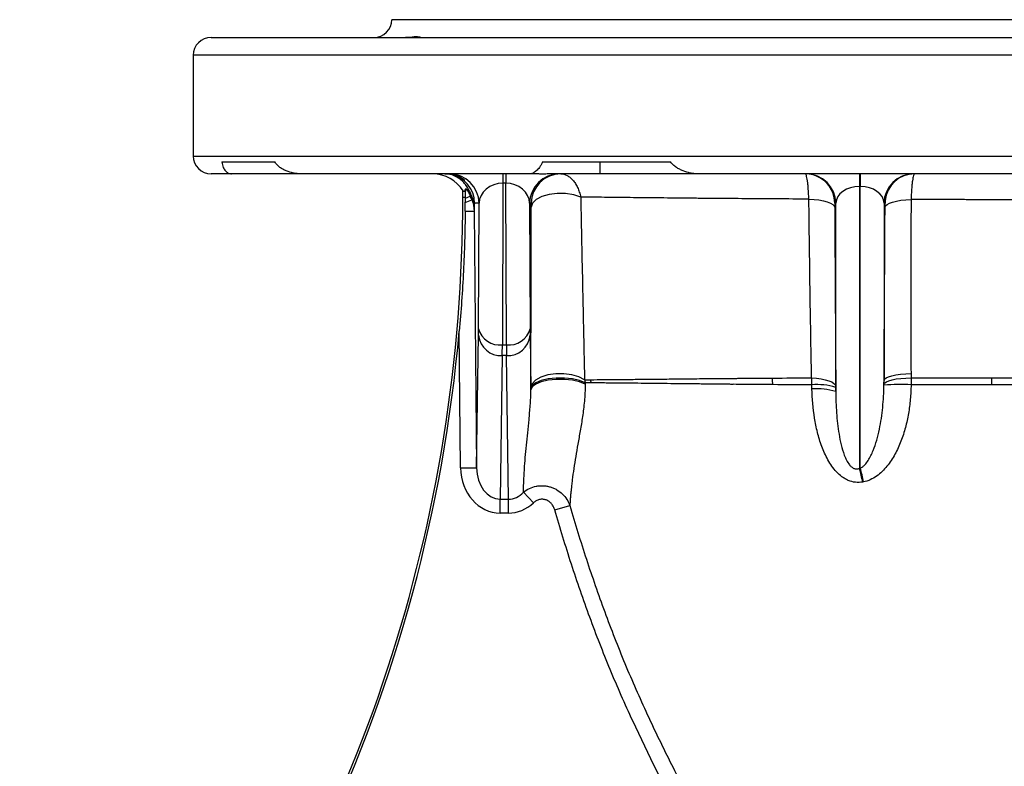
# Model space of a CAD drawing. Header units: millimetres. Extents: x 3529 to 6506, y 5193 to 8895.
# Tile 8 of 9: x 4308 to 5139, y 8266 to 8895. Entities that reach past the tile are written whole.
import ezdxf

# ---------------------------------------------------------------- set-up
doc = ezdxf.new("R2010")
doc.units = ezdxf.units.MM
doc.header["$LTSCALE"] = 5

msp = doc.modelspace()

# ---------------------------------------------------------------- linework, layer by layer
at = {"color": 7, "linetype": 'Continuous', "lineweight": 25}
for p, q in [((5017.21, 8895.33), (4622.21, 8895.33)), ((5412.21, 8895.33), (5017.21, 8895.33)), ((4469.71, 8880.33), (5017.21, 8880.33)), ((5017.21, 8880.33), (5564.71, 8880.33)), ((4454.71, 8865.33), (4454.71, 8780.33)), ((4478.75, 8775.33), (4523.54, 8775.33)), ((4749.38, 8775.33), (4857.52, 8775.33)), ((4797.67, 8775.33), (4797.67, 8765.33)), ((4487.13, 8765.33), (4469.71, 8765.33)), ((4545.51, 8765.33), (4487.13, 8765.33)), ((4739.26, 8765.33), (4545.51, 8765.33)), ((4667.09, 8765.33), (4671.5, 8764.94)), ((4715.98, 8765.33), (4715.98, 8757.38)), ((4718.44, 8765.33), (4718.44, 8757.38)), ((4742.89, 8765.33), (4739.26, 8765.33)), ((4797.67, 8765.33), (4759.34, 8765.33)), ((4880.21, 8765.33), (4797.67, 8765.33)), ((5154.21, 8765.33), (4880.21, 8765.33)), ((5016.86, 8765.33), (5016.86, 8754.67)), ((5017.56, 8765.33), (5017.56, 8754.67)), ((4715.98, 8757.38), (4715.53, 8621.19)), ((4718.44, 8757.38), (4715.98, 8757.38)), ((4718.89, 8621.19), (4718.44, 8757.38)), ((4682.21, 8745.49), (4682.21, 8751.17)), ((5017.56, 8754.67), (5016.86, 8754.67)), ((5016.86, 8754.67), (5016.86, 8516.97)), ((5017.56, 8517.1), (5017.56, 8754.67)), ((4684.37, 8745.49), (4682.21, 8745.49)), ((4684.29, 8741.27), (4689.67, 8743.42)), ((4684.35, 8744.76), (4688.47, 8746.41)), ((4695.89, 8740.58), (4692.09, 8740.58)), ((4695.53, 8634.63), (4695.89, 8740.58)), ((4738.53, 8740.58), (4738.89, 8634.63)), ((4739.86, 8740.58), (4738.53, 8740.58)), ((4996.87, 8740.58), (4996.01, 8740.58)), ((4996.87, 8581.66), (4996.87, 8740.58)), ((5037.55, 8740.58), (5037.55, 8591.03)), ((5038.4, 8740.58), (5037.55, 8740.58)), ((4684.2, 8733.89), (4691.67, 8733.96)), ((4691.67, 8733.96), (4693.84, 8517.4)), ((4680.34, 8517.26), (4679.19, 8632.68)), ((4693.84, 8517.4), (4695.49, 8629.11)), ((4738.93, 8629.11), (4739.61, 8583.04)), ((4715.53, 8621.19), (4718.89, 8621.19)), ((4715.49, 8611.99), (4713.7, 8490.88)), ((4718.93, 8611.99), (4715.49, 8611.99)), ((4720.72, 8490.88), (4718.93, 8611.99)), ((4680.34, 8517.26), (4693.84, 8517.4)), ((4713.7, 8490.88), (4720.72, 8490.88)), ((4713.7, 8479.19), (4713.7, 8490.88)), ((4720.72, 8479.19), (4720.72, 8490.88)), ((4741.77, 8487.81), (4733.27, 8496.86)), ((4759.77, 8481.8), (4772.5, 8485.47)), ((4720.72, 8479.19), (4713.7, 8479.19))]:
    msp.add_line(p, q, dxfattribs=at)
at = {"color": 8, "linetype": 'Continuous', "lineweight": 25}
for p, q in [((5579.71, 8865.33), (4454.71, 8865.33)), ((4454.71, 8780.33), (5579.71, 8780.33)), ((5038.52, 8742.72), (5038.4, 8740.58))]:
    msp.add_line(p, q, dxfattribs=at)
at = {"color": 7, "linetype": 'Continuous', "lineweight": 25, "flags": 128}
for points in [[(4781.63, 8745.74), (4775.71, 8747.61), (4768.92, 8748.62), (4761.8, 8748.69), (4754.94, 8747.82), (4748.88, 8746.08), (4744.12, 8743.61), (4741.05, 8740.61), (4739.92, 8737.32)], [(4974.16, 8744.02), (4978.51, 8743.76), (4982.62, 8743.29), (4986.36, 8742.6), (4989.61, 8741.73), (4992.28, 8740.71), (4994.26, 8739.56), (4995.51, 8738.32), (4995.98, 8737.03)], [(5038.44, 8736.98), (5038.91, 8738.22), (5040.17, 8739.41), (5042.17, 8740.52), (5044.85, 8741.51), (5048.12, 8742.34), (5051.88, 8743), (5056.01, 8743.45), (5060.38, 8743.69)], [(4785.4, 8587.82), (4780.72, 8589.77), (4774.77, 8591.16), (4768.02, 8591.9), (4761, 8591.91), (4754.26, 8591.21), (4748.34, 8589.84), (4743.7, 8587.92), (4740.71, 8585.59), (4739.61, 8583.04)], [(4784.9, 8591.66), (4780.12, 8594.15), (4774.15, 8595.89), (4767.44, 8596.76), (4760.52, 8596.68), (4753.91, 8595.66), (4748.13, 8593.79), (4743.61, 8591.19), (4740.69, 8588.08), (4739.62, 8584.69)], [(4785.39, 8589.01), (4780.71, 8590.94), (4774.75, 8592.32), (4768, 8593.05), (4760.99, 8593.06), (4754.25, 8592.36), (4748.34, 8591), (4743.7, 8589.09), (4740.72, 8586.78), (4739.62, 8584.25)], [(4976.45, 8593.18), (4980.57, 8592.86), (4984.43, 8592.35), (4987.92, 8591.64), (4990.94, 8590.76), (4993.41, 8589.75), (4995.24, 8588.62), (4996.39, 8587.41), (4996.83, 8586.16)], [(5037.53, 8587.87), (5038.13, 8588.93), (5039.52, 8589.93), (5041.66, 8590.85), (5044.46, 8591.65), (5047.86, 8592.3), (5051.72, 8592.79), (5055.94, 8593.1), (5060.37, 8593.22)], [(5037.55, 8591.03), (5038.05, 8592.13), (5039.36, 8593.19), (5041.45, 8594.17), (5044.25, 8595.03), (5047.66, 8595.75), (5051.57, 8596.31), (5055.85, 8596.68), (5060.35, 8596.85)]]:
    msp.add_lwpolyline(points, dxfattribs=at)
at = {"color": 7, "linetype": 'Continuous', "lineweight": 25}
for centre, radius, start, end in [((4607.21, 8895.33), 15, 270, 0), ((4469.71, 8865.33), 15, 90, 180), ((4469.71, 8780.33), 15, 180, 270), ((4656.73, 8735.33), 30, 31.4315, 89.99642), ((4670.89, 8740.34), 25, 0.57059, 89.99711), ((4763.53, 8740.34), 25, 90.00289, 179.42941), ((4764.85, 8740.34), 25, 90.00289, 179.42941), ((4971.02, 8740.34), 25, 42.39979, 89.9992), ((4971.87, 8740.34), 25, 0.57059, 89.99711), ((5062.55, 8740.34), 25, 90.00289, 179.42941), ((5063.4, 8740.34), 25, 90.00272, 174.53407), ((3405.85, 8745.49), 1276.36, 323.69585, 0), ((4669.99, 8737.06), 21.78, 0.98329, 25.50007), ((3405.85, 8745.49), 1278.32, 314.90639, 354.93721), ((4712.95, 8638.96), 17.95, 193.93711, 278.25355), ((4721.47, 8638.96), 17.95, 261.74645, 346.06289), ((4714.34, 8630.9), 18.94, 185.40495, 273.45838), ((4720.08, 8630.9), 18.94, 266.54162, 354.59505), ((4755.85, 8583.08), 35.18, 9.66832, 14.16396), ((4851.83, 8583.58), 92, 2.44225, 5.91271), ((5223.15, 8588.96), 94.87, 177.40714, 180.94658), ((4981.33, 8535.86), 51.71, 72.54592, 95.12186), ((4981.38, 8532.96), 51.1, 72.35866, 95.15557), ((5051.14, 8447.43), 140.27, 86.22595, 95.57105), ((4861.57, 8474.48), 161, 11.05738, 15.30391), ((4858.89, 8474.61), 164.26, 10.82778, 14.9906)]:
    msp.add_arc(centre, radius, start, end, dxfattribs=at)
at = {"color": 8, "linetype": 'Continuous', "lineweight": 25}
for centre, start, end in [((4667.09, 8740.34), 0.57095, 79.84036), ((4971.01, 8740.33), 0.57304, 42.39984)]:
    msp.add_arc(centre, 25, start, end, dxfattribs=at)
at = {"color": 7, "linetype": 'Continuous', "lineweight": 25}
for centre, major_axis, ratio, start_param, end_param in [((4715.88, 8740.33), (20, 0.48), 0.852321, 1.545236, 3.098749), ((4718.54, 8740.33), (20, -0.48), 0.852321, 0.042844, 1.596356), ((5016.86, 8740.33), (20, 0), 0.716971, 1.570796, 3.124139), ((5017.56, 8740.33), (20, 0), 0.716971, 0.017453, 1.570796), ((4695.02, 8655.09), (-0.3, 30), 0.014297, 3.665048, 3.961754), ((4739.41, 8655.09), (0.3, 30), 0.014297, 2.321431, 2.618137), ((4715.01, 8655.29), (-0.3, 50), 0.008579, 3.66514, 3.961846), ((4719.41, 8655.29), (0.3, 50), 0.008579, 2.321339, 2.618045), ((4713.84, 8517.87), (0.57, 38.68), 0.866002, 1.59939, 3.154369), ((4713.84, 8517.87), (0.4, 26.99), 0.740947, 1.59939, 3.154369), ((4720.58, 8517.87), (-0.4, 26.99), 0.740947, 3.128817, 3.809299), ((4720.58, 8517.87), (-0.57, 38.68), 0.866002, 3.128817, 3.809299)]:
    msp.add_ellipse(centre, major_axis=major_axis, ratio=ratio, start_param=start_param, end_param=end_param, dxfattribs=at)
for points, knots in [([(4632.67, 8880.42), (4634.36, 8880.52), (4639.24, 8880.81), (4644.6, 8881.57), (4646.58, 8880.5), (4646.45, 8880.4), (4646.44, 8880.39)], [0, 0, 0, 0, 0.201052, 0.577239, 0.981367, 1, 1, 1, 1]), ([(4478.75, 8775.33), (4478.9, 8774.4), (4479.09, 8773.58), (4479.51, 8772.09), (4479.75, 8771.41), (4480.55, 8769.56), (4481.16, 8768.58), (4482.58, 8766.99), (4483.38, 8766.38), (4485.13, 8765.56), (4486.09, 8765.33), (4487.13, 8765.33)], [0, 0, 0, 0, 0.125, 0.125, 0.25, 0.25, 0.5, 0.5, 0.75, 0.75, 1, 1, 1, 1]), ([(4545.51, 8765.33), (4544.45, 8765.33), (4543.38, 8765.39), (4541.27, 8765.6), (4540.21, 8765.76), (4537.13, 8766.39), (4535.15, 8766.98), (4532.28, 8768.18), (4531.35, 8768.63), (4529.55, 8769.63), (4528.68, 8770.18), (4527.02, 8771.4), (4526.22, 8772.08), (4524.77, 8773.58), (4524.11, 8774.4), (4523.54, 8775.33)], [0, 0, 0, 0, 0.125, 0.125, 0.25, 0.25, 0.5, 0.5, 0.625, 0.625, 0.75, 0.75, 0.875, 0.875, 1, 1, 1, 1]), ([(4749.38, 8775.33), (4749.03, 8774.4), (4748.63, 8773.58), (4747.78, 8772.09), (4747.33, 8771.41), (4745.95, 8769.56), (4745.02, 8768.58), (4743.22, 8766.99), (4742.34, 8766.38), (4740.71, 8765.56), (4739.95, 8765.33), (4739.26, 8765.33)], [0, 0, 0, 0, 0.125, 0.125, 0.25, 0.25, 0.5, 0.5, 0.75, 0.75, 1, 1, 1, 1]), ([(4880.21, 8765.33), (4879.21, 8765.33), (4878.21, 8765.39), (4876.18, 8765.6), (4875.15, 8765.76), (4872.1, 8766.39), (4870.09, 8766.98), (4867.11, 8768.18), (4866.12, 8768.63), (4864.19, 8769.63), (4863.25, 8770.18), (4861.43, 8771.4), (4860.55, 8772.08), (4858.92, 8773.58), (4858.16, 8774.4), (4857.52, 8775.33)], [0, 0, 0, 0, 0.125, 0.125, 0.25, 0.25, 0.5, 0.5, 0.625, 0.625, 0.75, 0.75, 0.875, 0.875, 1, 1, 1, 1]), ([(4689.65, 8746.44), (4689.14, 8748.01), (4688.53, 8749.47), (4687.19, 8752.2), (4686.44, 8753.47), (4684.81, 8755.84), (4683.94, 8756.92), (4682.11, 8758.89), (4681.15, 8759.78), (4678.18, 8762.13), (4676.09, 8763.31), (4672.78, 8764.52), (4671.65, 8764.82), (4669.39, 8765.23), (4668.24, 8765.33), (4667.09, 8765.33)], [0, 0, 0, 0, 0.125, 0.125, 0.25, 0.25, 0.375, 0.375, 0.5, 0.5, 0.75, 0.75, 0.875, 0.875, 1, 1, 1, 1]), ([(4669.04, 8765.33), (4670.28, 8765.33), (4671.45, 8765.24), (4673.64, 8764.91), (4674.67, 8764.68), (4677.51, 8763.86), (4679.07, 8763.15), (4680.94, 8762.12), (4681.49, 8761.78), (4682.43, 8761.15), (4682.82, 8760.86), (4683.74, 8760.13), (4684.02, 8759.85), (4683.93, 8759.85), (4683.81, 8759.91), (4683.41, 8760.18), (4683.12, 8760.37), (4682.02, 8761.1), (4680.97, 8761.77), (4678.22, 8763.16), (4676.51, 8763.87), (4672.53, 8764.95), (4670.24, 8765.33), (4667.64, 8765.33)], [0, 0, 0, 0, 0.0625, 0.0625, 0.125, 0.125, 0.25, 0.25, 0.3125, 0.3125, 0.375, 0.375, 0.5, 0.5, 0.5625, 0.5625, 0.625, 0.625, 0.75, 0.75, 0.875, 0.875, 1, 1, 1, 1]), ([(4759.34, 8765.33), (4757.64, 8765.33), (4756.02, 8765.28), (4752.94, 8765.18), (4751.49, 8765.14), (4748.75, 8765.13), (4747.46, 8765.17), (4745.05, 8765.27), (4743.93, 8765.33), (4742.89, 8765.33)], [0, 0, 0, 0, 0.25, 0.25, 0.5, 0.5, 0.75, 0.75, 1, 1, 1, 1]), ([(4764.85, 8765.33), (4766.65, 8765.33), (4768.41, 8764.88), (4771, 8763.52), (4771.85, 8762.96), (4773.48, 8761.61), (4774.27, 8760.84), (4775.75, 8759.13), (4776.45, 8758.17), (4777.77, 8756.09), (4778.4, 8754.94), (4779.52, 8752.53), (4780.02, 8751.27), (4780.92, 8748.6), (4781.31, 8747.19), (4781.63, 8745.74)], [0, 0, 0, 0, 0.25, 0.25, 0.375, 0.375, 0.5, 0.5, 0.625, 0.625, 0.75, 0.75, 0.875, 0.875, 1, 1, 1, 1]), ([(4974.16, 8744.02), (4974.06, 8747.1), (4973.9, 8749.96), (4973.59, 8753.9), (4973.47, 8755.13), (4973.23, 8757.41), (4973.1, 8758.46), (4972.81, 8760.37), (4972.66, 8761.22), (4972.36, 8762.69), (4972.2, 8763.31), (4971.87, 8764.31), (4971.7, 8764.7), (4971.36, 8765.21), (4971.19, 8765.33), (4971.02, 8765.33)], [0, 0, 0, 0, 0.25, 0.25, 0.375, 0.375, 0.5, 0.5, 0.625, 0.625, 0.75, 0.75, 0.875, 0.875, 1, 1, 1, 1]), ([(5063.4, 8765.33), (5063.07, 8765.33), (5062.74, 8764.82), (5062.27, 8763.28), (5062.11, 8762.65), (5061.81, 8761.16), (5061.67, 8760.3), (5061.4, 8758.36), (5061.27, 8757.29), (5061.04, 8754.97), (5060.93, 8753.73), (5060.73, 8751.08), (5060.64, 8749.67), (5060.49, 8746.76), (5060.43, 8745.25), (5060.38, 8743.69)], [0, 0, 0, 0, 0.25, 0.25, 0.375, 0.375, 0.5, 0.5, 0.625, 0.625, 0.75, 0.75, 0.875, 0.875, 1, 1, 1, 1]), ([(4682.21, 8751.17), (4682.43, 8750.86), (4682.64, 8750.66), (4683.07, 8750.51), (4683.29, 8750.57), (4683.94, 8751.1), (4684.37, 8751.96), (4684.8, 8753.05)], [0, 0, 0, 0, 0.25, 0.25, 0.5, 0.5, 1, 1, 1, 1]), ([(4684.37, 8745.49), (4684.39, 8746.41), (4684.41, 8747.28), (4684.46, 8748.94), (4684.49, 8749.73), (4684.56, 8751.11), (4684.61, 8751.71), (4684.67, 8752.39), (4684.7, 8752.58), (4684.75, 8752.88), (4684.77, 8752.99), (4684.8, 8753.05)], [0, 0, 0, 0, 0.25, 0.25, 0.5, 0.5, 0.75, 0.75, 0.875, 0.875, 1, 1, 1, 1]), ([(4684.8, 8753.05), (4685.55, 8752.03), (4686.23, 8750.96), (4687.46, 8748.74), (4688, 8747.6), (4688.47, 8746.41)], [0, 0, 0, 0, 0.5, 0.5, 1, 1, 1, 1]), ([(4684.2, 8733.89), (4684.21, 8735.14), (4684.22, 8736.38), (4684.25, 8738.84), (4684.27, 8740.06), (4684.29, 8741.27)], [0, 0, 0, 0, 0.5, 0.5, 1, 1, 1, 1]), ([(4692.09, 8740.58), (4692.03, 8740.58), (4691.97, 8740.35), (4691.89, 8739.67), (4691.86, 8739.38), (4691.83, 8738.82), (4691.81, 8738.61), (4691.79, 8738.11), (4691.78, 8737.83), (4691.77, 8737.44)], [0, 0, 0, 0, 0.5, 0.5, 0.75, 0.75, 0.875, 0.875, 1, 1, 1, 1]), ([(4739.92, 8737.32), (4739.92, 8737.89), (4739.92, 8738.38), (4739.91, 8739.21), (4739.91, 8739.55), (4739.9, 8740.07), (4739.89, 8740.27), (4739.87, 8740.52), (4739.87, 8740.58), (4739.86, 8740.58)], [0, 0, 0, 0, 0.25, 0.25, 0.5, 0.5, 0.75, 0.75, 1, 1, 1, 1]), ([(4974.16, 8744.02), (4956.06, 8744.11), (4938.3, 8744.22), (4912.2, 8744.4), (4903.59, 8744.47), (4890.81, 8744.58), (4886.56, 8744.61), (4878.17, 8744.68), (4874.03, 8744.72), (4861.75, 8744.83), (4853.78, 8744.93), (4838.23, 8745.09), (4830.66, 8745.17), (4815.92, 8745.34), (4808.75, 8745.42), (4798.31, 8745.54), (4794.88, 8745.58), (4788.14, 8745.66), (4784.85, 8745.7), (4781.63, 8745.74)], [0, 0, 0, 0, 0.25, 0.25, 0.375, 0.375, 0.4375, 0.4375, 0.5, 0.5, 0.625, 0.625, 0.75, 0.75, 0.875, 0.875, 0.9375, 0.9375, 1, 1, 1, 1]), ([(4781.63, 8745.74), (4781.89, 8732.76), (4782.16, 8719.85), (4782.7, 8694.14), (4782.96, 8681.34), (4783.31, 8665.34), (4783.38, 8662.15), (4783.51, 8655.76), (4783.56, 8652.57), (4783.77, 8642.97), (4783.91, 8636.57), (4784.18, 8623.76), (4784.32, 8617.35), (4784.61, 8604.51), (4784.75, 8598.08), (4784.9, 8591.66)], [0, 0, 0, 0, 0.25, 0.25, 0.5, 0.5, 0.5625, 0.5625, 0.625, 0.625, 0.75, 0.75, 0.875, 0.875, 1, 1, 1, 1]), ([(4976.45, 8593.18), (4975.96, 8618.31), (4975.54, 8643.45), (4974.8, 8693.73), (4974.47, 8718.87), (4974.16, 8744.02)], [0, 0, 0, 0, 0.5, 0.5, 1, 1, 1, 1]), ([(4996.01, 8740.58), (4996, 8740.58), (4995.99, 8740.24), (4995.97, 8738.97), (4995.97, 8738.07), (4995.98, 8737.03)], [0, 0, 0, 0, 0.5, 0.5, 1, 1, 1, 1]), ([(5038.44, 8736.98), (5038.44, 8738.02), (5038.44, 8738.95), (5038.43, 8740.23), (5038.42, 8740.58), (5038.4, 8740.58)], [0, 0, 0, 0, 0.5, 0.5, 1, 1, 1, 1]), ([(5060.38, 8743.69), (5060.25, 8719.31), (5060.15, 8694.9), (5060.1, 8645.99), (5060.15, 8621.48), (5060.35, 8596.85)], [0, 0, 0, 0, 0.5, 0.5, 1, 1, 1, 1]), ([(5252.62, 8742.36), (5239.71, 8742.57), (5225.81, 8742.76), (5195.91, 8743.07), (5180.31, 8743.19), (5147.89, 8743.38), (5131.06, 8743.45), (5109.22, 8743.53), (5104.8, 8743.54), (5095.97, 8743.57), (5091.54, 8743.59), (5078.24, 8743.63), (5069.33, 8743.66), (5060.38, 8743.69)], [0, 0, 0, 0, 0.25, 0.25, 0.5, 0.5, 0.75, 0.75, 0.8125, 0.8125, 0.875, 0.875, 1, 1, 1, 1]), ([(4684.2, 8733.89), (4684.04, 8716.99), (4683.53, 8700.1), (4681.85, 8666.37), (4680.68, 8649.52), (4679.19, 8632.68)], [0, 0, 0, 0, 0.5, 0.5, 1, 1, 1, 1]), ([(4739.62, 8584.69), (4739.64, 8597.37), (4739.66, 8610.06), (4739.7, 8629.07), (4739.71, 8635.4), (4739.73, 8648.06), (4739.75, 8654.39), (4739.78, 8673.4), (4739.8, 8686.09), (4739.86, 8711.61), (4739.89, 8724.42), (4739.92, 8737.32)], [0, 0, 0, 0, 0.25, 0.25, 0.375, 0.375, 0.5, 0.5, 0.75, 0.75, 1, 1, 1, 1]), ([(5037.55, 8591.03), (5037.71, 8615.51), (5037.86, 8639.87), (5038.15, 8688.49), (5038.3, 8712.75), (5038.44, 8736.98)], [0, 0, 0, 0, 0.5, 0.5, 1, 1, 1, 1]), ([(4789.97, 8591.69), (4793.51, 8591.7), (4797.2, 8591.73), (4802.97, 8591.77), (4804.94, 8591.77), (4808.93, 8591.82), (4810.96, 8591.87), (4814.06, 8591.91), (4815.11, 8591.92), (4816.7, 8591.91), (4817.23, 8591.9), (4818.29, 8591.92), (4818.82, 8591.93), (4821.5, 8591.99), (4823.68, 8591.98), (4828.12, 8592), (4830.37, 8592.03), (4834.95, 8592.08), (4837.27, 8592.1), (4844.36, 8592.17), (4849.24, 8592.22), (4859.29, 8592.33), (4864.44, 8592.39), (4874.96, 8592.5), (4880.35, 8592.55), (4888.57, 8592.63), (4891.34, 8592.66), (4895.52, 8592.7), (4896.92, 8592.71), (4899.04, 8592.73), (4899.74, 8592.74), (4901.16, 8592.76), (4901.88, 8592.77), (4902.58, 8592.77)], [0, 0, 0, 0, 0.125, 0.125, 0.1875, 0.1875, 0.25, 0.25, 0.28125, 0.28125, 0.296875, 0.296875, 0.3125, 0.3125, 0.375, 0.375, 0.4375, 0.4375, 0.5, 0.5, 0.625, 0.625, 0.75, 0.75, 0.875, 0.875, 0.9375, 0.9375, 0.96875, 0.96875, 0.984375, 0.984375, 1, 1, 1, 1]), ([(4902.58, 8592.77), (4903.66, 8592.79), (4904.75, 8592.79), (4906.38, 8592.8), (4906.93, 8592.8), (4908.02, 8592.81), (4908.56, 8592.82), (4909.11, 8592.82)], [0, 0, 0, 0, 0.5, 0.5, 0.75, 0.75, 1, 1, 1, 1]), ([(4909.11, 8592.82), (4909.8, 8592.78), (4910.49, 8592.8), (4911.88, 8592.82), (4912.58, 8592.82), (4914.68, 8592.85), (4916.08, 8592.87), (4920.31, 8592.91), (4923.14, 8592.93), (4931.71, 8592.99), (4937.49, 8593.03), (4943.33, 8593.06)], [0, 0, 0, 0, 0.0625, 0.0625, 0.125, 0.125, 0.25, 0.25, 0.5, 0.5, 1, 1, 1, 1]), ([(5060.37, 8593.22), (5071.95, 8593.21), (5083.41, 8593.2), (5106.08, 8593.19), (5117.29, 8593.22), (5128.38, 8593.25)], [0, 0, 0, 0, 0.5, 0.5, 1, 1, 1, 1]), ([(5128.38, 8593.25), (5140.55, 8593.29), (5152.35, 8593.32), (5175.22, 8593.44), (5186.3, 8593.52), (5202.35, 8593.64), (5207.61, 8593.69), (5217.93, 8593.8), (5222.94, 8593.85), (5237.53, 8594.03), (5246.67, 8594.14), (5255.23, 8594.27)], [0, 0, 0, 0, 0.25, 0.25, 0.5, 0.5, 0.625, 0.625, 0.75, 0.75, 1, 1, 1, 1]), ([(4733.27, 8496.86), (4733.3, 8498.43), (4733.35, 8500.02), (4733.48, 8503.21), (4733.56, 8504.82), (4733.74, 8508.05), (4733.81, 8509.66), (4733.99, 8512.9), (4734.08, 8514.52), (4734.6, 8522.7), (4735.16, 8529.39), (4736.16, 8539.8), (4736.52, 8543.33), (4737.27, 8550.57), (4737.65, 8554.27), (4738.4, 8561.9), (4738.77, 8565.83), (4739.22, 8572.01), (4739.35, 8574.12), (4739.55, 8578.47), (4739.62, 8580.7), (4739.61, 8583.04)], [0, 0, 0, 0, 0.0625, 0.0625, 0.125, 0.125, 0.1875, 0.1875, 0.25, 0.25, 0.5, 0.5, 0.625, 0.625, 0.75, 0.75, 0.875, 0.875, 0.9375, 0.9375, 1, 1, 1, 1]), ([(4739.62, 8584.25), (4739.62, 8584.35), (4739.62, 8584.45), (4739.62, 8584.55), (4739.62, 8584.6), (4739.62, 8584.65), (4739.62, 8584.69)], [0, 0, 0, 0, 0.0000659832, 0.0000659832, 0.0000659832, 0.00009830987, 0.00009830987, 0.00009830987, 0.00009830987]), ([(4785.4, 8587.82), (4785.42, 8585.34), (4785.36, 8582.92), (4785.13, 8578.17), (4784.96, 8575.85), (4784.33, 8569.06), (4783.78, 8564.76), (4782.56, 8556.49), (4781.9, 8552.51), (4780.57, 8544.78), (4779.89, 8541.04), (4777.96, 8530.15), (4776.78, 8523.33), (4775.33, 8513.49), (4774.9, 8510.27), (4774.34, 8505.55), (4774.17, 8503.99), (4773.92, 8501.67), (4773.84, 8500.9), (4773.73, 8499.76), (4773.67, 8499.18), (4773.61, 8498.52), (4773.58, 8498.23), (4773.56, 8498.04), (4773.56, 8497.94), (4773.54, 8497.85)], [0, 0, 0, 0, 0.0625, 0.0625, 0.125, 0.125, 0.25, 0.25, 0.375, 0.375, 0.5, 0.5, 0.75, 0.75, 0.875, 0.875, 0.9375, 0.9375, 0.96875, 0.96875, 0.984375, 0.992188, 0.996094, 0.996094, 1, 1, 1, 1]), ([(4817.25, 8588.76), (4816.02, 8588.82), (4814.81, 8588.83), (4812.43, 8588.85), (4811.25, 8588.85), (4807.76, 8588.85), (4805.48, 8588.87), (4798.8, 8588.94), (4794.56, 8588.96), (4790.54, 8588.99)], [0, 0, 0, 0, 0.125, 0.125, 0.25, 0.25, 0.5, 0.5, 1, 1, 1, 1]), ([(4910.75, 8587.79), (4910.21, 8587.77), (4909.65, 8587.77), (4908.56, 8587.77), (4908.01, 8587.78), (4906.37, 8587.79), (4905.27, 8587.8), (4903.63, 8587.82), (4903.09, 8587.83), (4902, 8587.86), (4901.45, 8587.87), (4899.83, 8587.87), (4898.75, 8587.88), (4893.37, 8587.92), (4889.12, 8587.98), (4880.75, 8588.07), (4876.63, 8588.11), (4868.49, 8588.21), (4864.48, 8588.25), (4852.7, 8588.39), (4845.17, 8588.47), (4834.34, 8588.59), (4830.81, 8588.63), (4825.63, 8588.68), (4823.93, 8588.71), (4821.4, 8588.75), (4820.56, 8588.76), (4818.9, 8588.76), (4818.07, 8588.75), (4817.25, 8588.76)], [0, 0, 0, 0, 0.015625, 0.015625, 0.03125, 0.03125, 0.0625, 0.0625, 0.078125, 0.078125, 0.09375, 0.09375, 0.125, 0.125, 0.25, 0.25, 0.375, 0.375, 0.5, 0.5, 0.75, 0.75, 0.875, 0.875, 0.9375, 0.9375, 0.96875, 0.96875, 1, 1, 1, 1]), ([(4943.74, 8587.5), (4938.11, 8587.54), (4932.55, 8587.57), (4924.29, 8587.64), (4921.55, 8587.67), (4916.11, 8587.73), (4913.41, 8587.75), (4910.75, 8587.79)], [0, 0, 0, 0, 0.5, 0.5, 0.75, 0.75, 1, 1, 1, 1]), ([(5019.58, 8505.35), (5017.53, 8504.98), (5015.48, 8504.91), (5011.34, 8505.38), (5009.34, 8505.92), (5006.48, 8507.12), (5005.55, 8507.59), (5003.74, 8508.64), (5002.87, 8509.21), (5000.38, 8511.06), (4998.85, 8512.46), (4994.57, 8517.04), (4992.24, 8520.46), (4989.2, 8525.89), (4988.27, 8527.76), (4986.56, 8531.54), (4985.78, 8533.47), (4984.34, 8537.36), (4983.68, 8539.33), (4982.47, 8543.3), (4981.92, 8545.29), (4980.42, 8551.28), (4979.61, 8555.3), (4977.66, 8567.44), (4976.97, 8575.61), (4976.79, 8583.86)], [0, 0, 0, 0, 0.0625, 0.0625, 0.125, 0.125, 0.15625, 0.15625, 0.1875, 0.1875, 0.25, 0.25, 0.375, 0.375, 0.4375, 0.4375, 0.5, 0.5, 0.5625, 0.5625, 0.625, 0.625, 0.75, 0.75, 1, 1, 1, 1]), ([(5017.56, 8517.1), (5018.31, 8517.41), (5018.98, 8517.82), (5020.24, 8518.76), (5020.82, 8519.3), (5022.45, 8521.01), (5023.38, 8522.28), (5025.06, 8524.89), (5025.81, 8526.25), (5027.2, 8529.05), (5027.83, 8530.48), (5029.58, 8534.81), (5030.55, 8537.77), (5032.27, 8543.76), (5033.01, 8546.8), (5034.93, 8555.97), (5035.83, 8562.14), (5037.08, 8574.55), (5037.42, 8580.79), (5037.52, 8587.04)], [0, 0, 0, 0, 0.03125, 0.03125, 0.0625, 0.0625, 0.125, 0.125, 0.1875, 0.1875, 0.25, 0.25, 0.375, 0.375, 0.5, 0.5, 0.75, 0.75, 1, 1, 1, 1]), ([(5060.38, 8587.4), (5060.32, 8583.33), (5060.11, 8579.26), (5059.39, 8571.17), (5058.88, 8567.16), (5057.51, 8559.21), (5056.66, 8555.28), (5054.58, 8547.49), (5053.35, 8543.63), (5050.41, 8536.03), (5048.72, 8532.33), (5044.83, 8525.26), (5042.63, 8521.87), (5037.47, 8515.53), (5034.6, 8512.67), (5029.63, 8509.14), (5027.85, 8508.1), (5024.17, 8506.45), (5022.25, 8505.82), (5020.22, 8505.47)], [0, 0, 0, 0, 0.125, 0.125, 0.25, 0.25, 0.375, 0.375, 0.5, 0.5, 0.625, 0.625, 0.75, 0.75, 0.875, 0.875, 0.9375, 0.9375, 1, 1, 1, 1]), ([(5128.29, 8587.39), (5117.22, 8587.41), (5106.02, 8587.41), (5083.38, 8587.42), (5071.94, 8587.41), (5060.38, 8587.4)], [0, 0, 0, 0, 0.5, 0.5, 1, 1, 1, 1]), ([(5255.49, 8586.35), (5246.9, 8586.47), (5237.7, 8586.61), (5218.03, 8586.82), (5207.78, 8586.92), (5186.45, 8587.12), (5175.38, 8587.2), (5158.16, 8587.29), (5152.32, 8587.32), (5140.43, 8587.36), (5134.39, 8587.38), (5128.29, 8587.39)], [0, 0, 0, 0, 0.25, 0.25, 0.5, 0.5, 0.75, 0.75, 0.875, 0.875, 1, 1, 1, 1]), ([(4996.87, 8581.66), (4996.89, 8575.68), (4997.1, 8569.69), (4997.95, 8557.72), (4998.59, 8551.74), (5000.08, 8542.77), (5000.67, 8539.79), (5002.11, 8533.86), (5002.96, 8530.91), (5004.61, 8526.61), (5005.22, 8525.19), (5006.65, 8522.42), (5007.47, 8521.08), (5008.97, 8519.25), (5009.52, 8518.67), (5010.76, 8517.64), (5011.46, 8517.2), (5012.57, 8516.74), (5012.96, 8516.63), (5013.75, 8516.48), (5014.16, 8516.44), (5015.35, 8516.47), (5016.14, 8516.66), (5016.86, 8516.97)], [0, 0, 0, 0, 0.25, 0.25, 0.5, 0.5, 0.625, 0.625, 0.75, 0.75, 0.8125, 0.8125, 0.875, 0.875, 0.90625, 0.90625, 0.9375, 0.9375, 0.953125, 0.953125, 0.96875, 0.96875, 1, 1, 1, 1]), ([(4733.27, 8496.86), (4734.83, 8498.1), (4736.53, 8499.15), (4740.17, 8500.83), (4742.06, 8501.43), (4745, 8502.01), (4746, 8502.14), (4748.02, 8502.28), (4750.02, 8502.3), (4752.02, 8502.09), (4754, 8501.75), (4754.99, 8501.52), (4756.92, 8500.95), (4757.86, 8500.61), (4759.69, 8499.81), (4760.6, 8499.36), (4763.19, 8497.85), (4764.77, 8496.65), (4767.64, 8493.9), (4768.88, 8492.38), (4771, 8489.09), (4771.86, 8487.32), (4772.5, 8485.47)], [0, 0, 0, 0, 0.125, 0.125, 0.25, 0.25, 0.3125, 0.3125, 0.375, 0.4375, 0.4375, 0.5, 0.5, 0.5625, 0.5625, 0.625, 0.625, 0.75, 0.75, 0.875, 0.875, 1, 1, 1, 1]), ([(4759.77, 8481.8), (4759.5, 8482.73), (4759.14, 8483.64), (4758.25, 8485.35), (4757.72, 8486.15), (4756.48, 8487.63), (4755.78, 8488.3), (4754.21, 8489.43), (4753.35, 8489.89), (4751.55, 8490.55), (4750.59, 8490.76), (4748.68, 8490.87), (4747.7, 8490.78), (4745.83, 8490.33), (4744.95, 8489.98), (4743.25, 8489.05), (4742.47, 8488.47), (4741.77, 8487.81)], [0, 0, 0, 0, 0.125, 0.125, 0.25, 0.25, 0.375, 0.375, 0.5, 0.5, 0.625, 0.625, 0.75, 0.75, 0.875, 0.875, 1, 1, 1, 1]), ([(4773.54, 8497.85), (4773.4, 8496.88), (4773.25, 8495.86), (4773.02, 8493.72), (4772.92, 8492.66), (4772.67, 8489.52), (4772.55, 8487.48), (4772.5, 8485.47)], [0, 0, 0, 0, 0.25, 0.25, 0.5, 0.5, 1, 1, 1, 1]), ([(4772.5, 8485.47), (4776.88, 8470.36), (4781.52, 8455.31), (4791.3, 8425.44), (4796.45, 8410.61), (4807.29, 8381.23), (4812.98, 8366.66), (4824.96, 8337.79), (4831.26, 8323.5), (4844.38, 8295.17), (4851.19, 8281.12), (4865.21, 8253.2), (4872.42, 8239.33), (4887.1, 8211.72), (4894.59, 8197.98), (4909.95, 8170.68), (4917.84, 8157.12), (4926, 8143.7)], [0, 0, 0, 0, 0.125, 0.125, 0.25, 0.25, 0.375, 0.375, 0.5, 0.5, 0.625, 0.625, 0.75, 0.75, 0.875, 0.875, 1, 1, 1, 1]), ([(4914.48, 8136.7), (4906.24, 8150.24), (4898.29, 8163.91), (4882.79, 8191.45), (4875.24, 8205.31), (4853.02, 8247.11), (4838.76, 8275.23), (4818.94, 8318.14), (4812.59, 8332.56), (4800.53, 8361.71), (4794.8, 8376.43), (4783.89, 8406.11), (4778.71, 8421.08), (4768.86, 8451.26), (4764.19, 8466.47), (4759.77, 8481.8)], [0, 0, 0, 0, 0.125, 0.125, 0.25, 0.25, 0.5, 0.5, 0.625, 0.625, 0.75, 0.75, 0.875, 0.875, 1, 1, 1, 1])]:
    msp.add_open_spline(points, degree=3, knots=knots, dxfattribs=at)
for points in [[(4684.29, 8741.27), (4684.31, 8742.45), (4684.33, 8743.61), (4684.35, 8744.76)], [(4684.35, 8744.76), (4684.36, 8745), (4684.36, 8745.25), (4684.37, 8745.49)], [(4689.65, 8746.44), (4689.23, 8746.43), (4688.84, 8746.42), (4688.47, 8746.41)], [(4688.47, 8746.41), (4688.87, 8745.42), (4689.27, 8744.42), (4689.67, 8743.42)], [(4689.67, 8743.42), (4689.67, 8744.37), (4689.66, 8745.38), (4689.65, 8746.44)], [(4689.67, 8743.42), (4690.95, 8740.43), (4691.63, 8737.22), (4691.67, 8733.96)], [(4691.77, 8737.44), (4691.74, 8736.2), (4691.71, 8735.04), (4691.67, 8733.96)], [(4995.98, 8737.03), (4996.26, 8686.72), (4996.55, 8636.42), (4996.83, 8586.16)], [(4784.9, 8591.66), (4786.55, 8591.67), (4788.23, 8591.68), (4789.97, 8591.69)], [(4784.9, 8591.66), (4785.09, 8590.79), (4785.26, 8589.9), (4785.39, 8589.01)], [(4943.33, 8593.06), (4954.27, 8593.12), (4965.31, 8593.16), (4976.45, 8593.18)], [(4976.71, 8587.37), (4976.65, 8589.34), (4976.57, 8591.28), (4976.45, 8593.18)], [(5037.53, 8587.87), (5037.54, 8588.92), (5037.55, 8589.98), (5037.55, 8591.03)], [(5060.35, 8596.85), (5060.36, 8595.64), (5060.37, 8594.43), (5060.37, 8593.22)], [(5060.37, 8593.22), (5060.36, 8591.3), (5060.36, 8589.36), (5060.38, 8587.4)], [(4739.61, 8583.04), (4739.61, 8583.44), (4739.61, 8583.85), (4739.62, 8584.25)], [(4785.39, 8589.01), (4785.39, 8588.61), (4785.4, 8588.22), (4785.4, 8587.82)], [(4790.54, 8588.99), (4788.77, 8588.99), (4787.06, 8589), (4785.39, 8589.01)], [(4976.71, 8587.37), (4965.63, 8587.4), (4954.64, 8587.44), (4943.74, 8587.5)], [(4976.79, 8583.86), (4976.76, 8585.03), (4976.74, 8586.2), (4976.71, 8587.37)], [(4996.83, 8586.16), (4996.83, 8585.85), (4996.83, 8585.52), (4996.84, 8585.19)], [(4996.84, 8585.19), (4996.85, 8584.02), (4996.86, 8582.84), (4996.87, 8581.66)], [(5037.52, 8587.04), (5037.53, 8587.32), (5037.53, 8587.6), (5037.53, 8587.87)], [(5016.86, 8516.97), (5017.09, 8517.01), (5017.33, 8517.06), (5017.56, 8517.1)], [(5020.22, 8505.47), (5020.01, 8505.43), (5019.8, 8505.39), (5019.58, 8505.35)]]:
    msp.add_open_spline(points, degree=3, dxfattribs=at)

doc.saveas('drawing.dxf')
